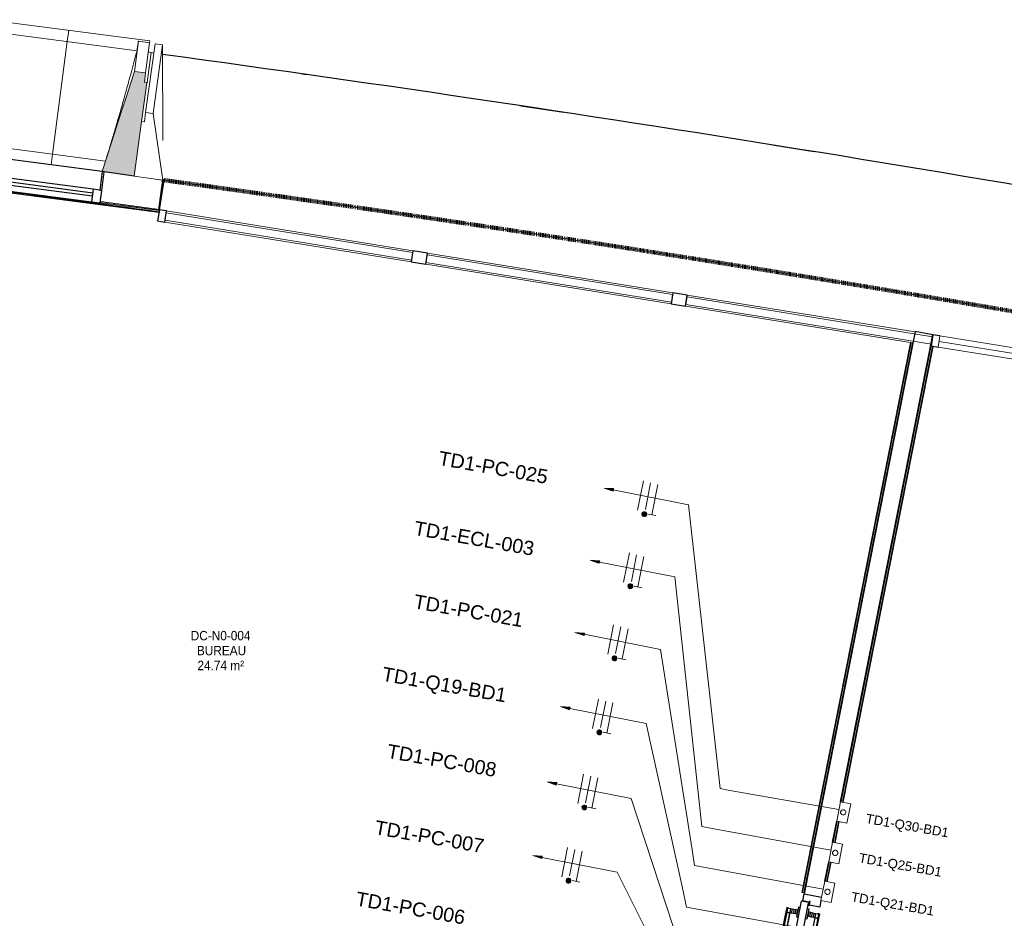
# Model space of a CAD drawing. Header units: millimetres. Extents: x -2845 to 74565, y -36590 to 13748.
# Tile 39 of 49: x 49814 to 55051, y -19308 to -14528. Entities that reach past the tile are written whole.
import ezdxf

# ---------------------------------------------------------------- set-up
doc = ezdxf.new("R2010")
doc.units = ezdxf.units.MM
doc.linetypes.add('Tiret', pattern=[2.5, 1.25, -1.25])
doc.layers.add('A-AREA', color=4, linetype='Tiret', lineweight=100, true_color=0x00ffff)
for name, color, linetype, lineweight in [('A-COLS', 7, 'Continuous', 18), ('A-DETL-GENF', 7, 'Continuous', 18), ('A-DOOR', 7, 'Continuous', 25), ('A-FLOR', 7, 'Continuous', 25), ('A-FLOR-HRAL', 7, 'Continuous', 18), ('A-GENM', 7, 'Continuous', 18), ('A-GLAZ', 7, 'Continuous', 25), ('A-GLAZ-CURT', 7, 'Continuous', 18), ('A-GLAZ-CWMG', 7, 'Continuous', 18), ('A-WALL', 7, 'Continuous', 25), ('CABLE', 7, 'Continuous', 30), ('CABLES', 7, 'Continuous', 18), ('ESPACE', 7, 'Continuous', 30), ('I-WALL', 7, 'Continuous', 25), ('INSTAL ELECTRIQUE', 7, 'Continuous', 18), ('Q-SPCQ', 7, 'Continuous', 18), ('S-BEAM', 7, 'Continuous', 18)]:
    doc.layers.add(name, color=color, linetype=linetype, lineweight=lineweight)
doc.styles.add('Arial_2', font='arial.ttf', dxfattribs={"height": 50})
doc.styles.add('Arial_3', font='arial.ttf', dxfattribs={"height": 75})
doc.styles.add('Arial_4', font='arial.ttf', dxfattribs={"width": 0.9, "height": 50})

# ---------------------------------------------------------------- blocks, each defined once
blk = doc.blocks.new('20_MUR PREFA_01 - Type 1-3119337-2021_015_1111_DCE_1_50_N0 FINI_CFO_DIS')
at = {"layer": 'A-GENM'}
for p, q in [((0, 722.1), (0, 661.4)), ((0, 661.4), (0, 58.5)), ((0, 0.7), (0, 58.5))]:
    blk.add_line(p, q, dxfattribs=at)
blk = doc.blocks.new('26_POTEAU GAUCHE - MODULE_05-3157953-2021_015_1111_DCE_1_50_N0 FINI_CFO_DIS')
at = {"layer": 'A-COLS'}
for p, q in [((-435, 713), (-395, 713)), ((-435, 344), (-435, 713)), ((-395, 713), (-324.2, 208.1)), ((-395, 344), (-395, 713)), ((-450, 663), (-435, 663)), ((-450, 294), (-450, 500.9)), ((-435, 294), (-435, 344)), ((-435, 344), (-395, 344)), ((-395, 344), (-295, 0)), ((-450, 0), (-450, 294)), ((-450, 294), (-435, 294)), ((-295, 0), (-450, 0))]:
    blk.add_line(p, q, dxfattribs=at)
blk = doc.blocks.new('B02_DC_STR_rvt-1-2021_015_1111_DCE_1_50_N0 FINI_CFO_DIS')
at = {"layer": 'S-BEAM', "lineweight": 5, "true_color": 0x787878}
blk.add_hatch(color=8, dxfattribs=at).paths.add_polyline_path([(-2747.3, -15358.6), (-2678.8, -14864), (-2678, -14864.1), (-2677.8, -14862.6), (-2692.6, -14860.6), (-2686.1, -14811), (-2745.6, -14803.2), (-2916.3, -15335.7), (-2906.5, -15337), (-2906.5, -15337.7), (-2747.5, -15358.6)])
at = {"layer": 'A-FLOR'}
for p, q in [((-1854.4, -14816.1), (-1828.8, -14819.7)), ((-691, -14986.1), (-461.8, -15020.8)), ((659.3, -15196), (870.1, -15230))]:
    blk.add_line(p, q, dxfattribs=at)
blk.add_arc((-21384.2, -152545.4), 139107.1, 79.323004, 82.237507, dxfattribs=at)
at = {"layer": 'S-BEAM'}
for p, q in [((-2663.8, -14641.3), (-3526.4, -14528.1)), ((-2731.5, -14693.6), (-3474.6, -14596)), ((-2724.5, -14642.5), (-2745.6, -14803.2)), ((-2724.6, -14642.7), (-2724.5, -14642.5)), ((-2724.5, -14642.5), (-2665, -14650.3)), ((-2665, -14650.3), (-2686.1, -14811)), ((-2663.8, -14641.3), (-2665, -14650.3)), ((-2656.6, -14701.8), (-2677.8, -14862.6)), ((-2656.6, -14701.8), (-2671.5, -14699.9)), ((-2686.1, -14811), (-2745.6, -14803.2)), ((-2692.6, -14860.6), (-2686.1, -14811)), ((-2677.8, -14862.6), (-2692.6, -14860.6)), ((-2678, -14864.1), (-2677.8, -14862.6)), ((-3464.3, -15205.5), (-2898.7, -15279.8)), ((-2906.6, -15337.7), (-2747.2, -15358.6))]:
    blk.add_line(p, q, dxfattribs=at)
at = {"layer": 'S-BEAM', "flags": 128}
for points in [[(-2731.5, -14693.6), (-2730.1, -14683.4), (-2728.7, -14673.3), (-2727.3, -14663.1), (-2725.9, -14652.9), (-2724.6, -14642.7)], [(-2745.6, -14803.2), (-2767, -14869.9), (-2788.3, -14936.5), (-2809.7, -15003.2), (-2831, -15069.8), (-2852.4, -15136.5), (-2873.8, -15203.1), (-2895.1, -15269.8), (-2916.3, -15335.7)]]:
    blk.add_lwpolyline(points, dxfattribs=at)
at = {"layer": 'S-BEAM'}
blk.add_open_spline([(-2898.8, -15279.8), (-2886.4, -15239.4), (-2867.4, -15176.9), (-2842.4, -15092.2), (-2821.5, -15020.5), (-2799.5, -14943), (-2768.6, -14832.3), (-2746.2, -14749.1), (-2731.5, -14693.6)], degree=3, knots=[0.0183438, 0.0183438, 0.0183438, 0.0183438, 0.2222222, 0.3333333, 0.4444444, 0.5833333, 0.7222222, 1, 1, 1, 1], dxfattribs=at)
at = {"layer": 'S-BEAM', "color": 5, "lineweight": 25, "true_color": 0x0000ff}
for name, p, rotation in [('20_MUR PREFA_01 - Type 1-3119337-2021_015_1111_DCE_1_50_N0 FINI_CFO_DIS', (-3189.1, -15300.6), 352.518543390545), ('26_POTEAU GAUCHE - MODULE_05-3157953-2021_015_1111_DCE_1_50_N0 FINI_CFO_DIS', (-2301.7, -15421.6), 352.1454770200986)]:
    blk.add_blockref(name, p, dxfattribs=dict(at, rotation=rotation))
blk = doc.blocks.new('PRT_SIMPLE_HUI_58x68x48 - PRT_BOIS_1V_930x2040x40-V9-2021_015_1111_DCE_1_50_N0 FINI_CFO_DIS')
at = {"layer": 'A-DETL-GENF', "lineweight": 25}
h = blk.add_hatch(color=256, dxfattribs=at)
h.paths.add_polyline_path([(-483.8, -9.7), (-489, -8), (-508.5, -8), (-508.5, -11.5), (-502, -11.5), (-502.2, -10.2), (-505.2, -10.2), (-505.2, -9.3), (-488.2, -9.5), (-485.1, -10.6)])
h.paths.add_polyline_path([(-483.8, -9.7), (-485.1, -11.7), (-496.1, -13.2), (-500.5, -13.2), (-500.5, -14.5), (-495.8, -14.5), (-483.8, -12.8), (-483.8, -10.4)])
h = blk.add_hatch(color=256, dxfattribs=at)
h.paths.add_polyline_path([(413.8, -9.7), (413.8, -12.8), (426.3, -14.5), (430.5, -14.5), (430.2, -13.2), (423.9, -12.9), (415.1, -11.7), (414.5, -10.7)])
h.paths.add_polyline_path([(438.5, -8), (418.5, -8), (413.8, -9.7), (415.1, -10.6), (418.8, -9.3), (435.2, -9.6), (435.2, -10.2), (432, -10.2), (432, -11.5), (438.5, -11.5), (438.5, -8.7)])
at = {"layer": 'A-DETL-GENF'}
for p, q in [((-488.5, -8), (-508.5, -8)), ((-508.5, -8), (-508.5, -11.5)), ((-508.5, -11.5), (-502, -11.5)), ((-505.2, -10.2), (-505.2, -9.3)), ((-505.2, -9.3), (-488.7, -9.3)), ((-502, -10.2), (-505.2, -10.2)), ((-502, -11.5), (-502, -10.2)), ((-496.1, -13.2), (-500.5, -13.2)), ((-500.5, -13.2), (-500.5, -14.5)), ((-500.5, -14.5), (-496, -14.5)), ((-485.1, -11.7), (-496.1, -13.2)), ((-496, -14.5), (-483.8, -12.8)), ((-488.7, -9.3), (-485.1, -10.6)), ((-483.8, -9.7), (-488.5, -8)), ((-485.1, -10.6), (-485.1, -11.7)), ((-483.8, -12.8), (-483.8, -9.7)), ((418.5, -8), (413.8, -9.7)), ((413.8, -9.7), (413.8, -12.8)), ((413.8, -12.8), (426, -14.5)), ((415.1, -10.6), (418.7, -9.3)), ((415.1, -11.7), (415.1, -10.6)), ((426.1, -13.2), (415.1, -11.7)), ((438.5, -8), (418.5, -8)), ((418.7, -9.3), (435.2, -9.3)), ((426, -14.5), (430.5, -14.5)), ((430.5, -13.2), (426.1, -13.2)), ((430.5, -14.5), (430.5, -13.2)), ((435.2, -10.2), (432, -10.2)), ((432, -10.2), (432, -11.5)), ((432, -11.5), (438.5, -11.5)), ((435.2, -9.3), (435.2, -10.2)), ((438.5, -11.5), (438.5, -8))]:
    blk.add_line(p, q, dxfattribs=at)
at = {"layer": 'A-DOOR'}
for p, q in [((-427.1, 55), (-450.6, 55)), ((-450.6, 55), (-450.6, 54.5)), ((-450.6, 54.5), (-450.6, 50.4)), ((-427.1, 54.5), (-450.6, 54.5)), ((-319.6, 55), (-427.1, 55)), ((-427.1, 55), (-427.1, 54.5)), ((-427.1, 54.5), (-427.1, 55)), ((-427.1, 54.5), (-427.1, 50.4)), ((-319.6, 54.5), (-427.1, 54.5)), ((-427.1, 50.4), (-427.1, 54.5)), ((-319.6, 54.5), (-319.6, 55)), ((-319.6, 50.4), (-319.6, 54.5)), ((-450.6, 50.4), (-450.6, 43.3)), ((-427.1, 50.4), (-450.6, 50.4)), ((-450.6, 34), (-450.6, 43.3)), ((-450.6, 25.6), (-450.6, 34)), ((-427.1, 34), (-450.6, 34)), ((-450.6, 15.2), (-450.6, 25.6)), ((-427.1, 25.6), (-450.6, 25.6)), ((-450.6, 4.4), (-450.6, 15.2)), ((-427.1, 15.2), (-450.6, 15.2)), ((-450.6, -4), (-450.6, 4.4)), ((-450.6, 4.4), (-427.1, 4.4)), ((-427.1, 50.4), (-427.1, 43.3)), ((-319.6, 50.4), (-427.1, 50.4)), ((-427.1, 43.3), (-427.1, 50.4)), ((-427.1, 34), (-427.1, 43.3)), ((-427.1, 43.3), (-427.1, 34)), ((-427.1, 32.8), (-427.1, 34)), ((-319.6, 34), (-427.1, 34)), ((-427.1, 34), (-427.1, 25.6)), ((-427.1, 32.8), (-319.6, 32.8)), ((-427.1, 25.6), (-427.1, 15.2)), ((-427.1, 15.2), (-427.1, 4.4)), ((-427.1, 4.4), (-427.1, -4)), ((-319.6, 43.3), (-319.6, 50.4)), ((-319.6, 43.3), (-319.6, 34)), ((-319.6, 34), (-319.6, 32.8)), ((-499.5, -14.5), (-499.5, -54.5)), ((426, -14.5), (-496, -14.5)), ((-465.6, -5.5), (-465.6, -14.5)), ((-413.4, -5.5), (-465.6, -5.5)), ((-450.6, -4), (-450.6, -5)), ((-450.6, -5), (-427.1, -5)), ((-427.1, -5), (-427.1, -4)), ((-413.4, -14.5), (-413.4, -5.5)), ((430.5, -54.5), (430.5, -14.5)), ((-499.5, -54.5), (430.5, -54.5)), ((-465.6, -54.5), (-465.6, -63.5)), ((-465.6, -63.5), (-413.4, -63.5)), ((-427.1, -64), (-450.6, -64)), ((-450.6, -64), (-450.6, -65)), ((-450.6, -73.4), (-450.6, -65)), ((-450.6, -84.2), (-450.6, -73.4)), ((-427.1, -73.4), (-450.6, -73.4)), ((-450.6, -94.6), (-450.6, -84.2)), ((-450.6, -84.2), (-427.1, -84.2)), ((-450.6, -103), (-450.6, -94.6)), ((-450.6, -94.6), (-427.1, -94.6)), ((-450.6, -112.3), (-450.6, -103)), ((-450.6, -103), (-427.1, -103)), ((-427.1, -65), (-427.1, -64)), ((-427.1, -65), (-427.1, -73.4)), ((-427.1, -73.4), (-427.1, -84.2)), ((-427.1, -84.2), (-427.1, -94.6)), ((-427.1, -94.6), (-427.1, -103)), ((-427.1, -103), (-427.1, -101.8)), ((-319.6, -101.8), (-427.1, -101.8)), ((-427.1, -112.3), (-427.1, -103)), ((-427.1, -103), (-319.6, -103)), ((-427.1, -103), (-427.1, -112.3)), ((-413.4, -63.5), (-413.4, -54.5)), ((-319.6, -101.8), (-319.6, -103)), ((-319.6, -103), (-319.6, -112.3)), ((417, -54.5), (417, -977.5)), ((-450.6, -112.3), (-450.6, -119.4)), ((-450.6, -119.4), (-450.6, -123.5)), ((-450.6, -119.4), (-427.1, -119.4)), ((-450.6, -123.5), (-450.6, -124)), ((-450.6, -123.5), (-427.1, -123.5)), ((-450.6, -124), (-427.1, -124)), ((-427.1, -112.3), (-427.1, -119.4)), ((-427.1, -119.4), (-427.1, -112.3)), ((-427.1, -119.4), (-427.1, -123.5)), ((-427.1, -119.4), (-319.6, -119.4)), ((-427.1, -123.5), (-427.1, -119.4)), ((-427.1, -123.5), (-427.1, -124)), ((-427.1, -123.5), (-319.6, -123.5)), ((-427.1, -124), (-427.1, -123.5)), ((-427.1, -124), (-319.6, -124)), ((-319.6, -119.4), (-319.6, -112.3)), ((-319.6, -123.5), (-319.6, -119.4)), ((-319.6, -124), (-319.6, -123.5))]:
    blk.add_line(p, q, dxfattribs=at)
for radius, start, end in [(9.12, 155.8208, 180), (9.12, 180, 204.1792), (7.5, 360, 180), (7.5, 180, 360), (7.5, 180, 240), (7.5, 135, 165), (9.12, 111.9887, 120), (9.12, 240, 248.0113), (7.5, 60, 120), (7.5, 270, 0), (9.12, 60, 68.0113), (7.5, 0, 30), (9.12, 0, 24.1792)]:
    blk.add_arc((429, -65.5), radius, start, end, dxfattribs=at)
at = {"layer": 'Q-SPCQ'}
for p, q in [((430.5, -40.5), (430.5, -54.5)), ((430.5, -54.5), (403.5, -54.5))]:
    blk.add_line(p, q, dxfattribs=at)
blk = doc.blocks.new('Panneau système - Vitré-367573-2021_015_1111_DCE_1_50_N0 FINI_CFO_DIS')
at = {"layer": 'A-GLAZ-CURT'}
for p, q in [((661.5, 20), (-661.5, 20)), ((-661.5, 20), (-661.5, -20)), ((661.5, -20), (661.5, 20)), ((-661.5, -20), (661.5, -20))]:
    blk.add_line(p, q, dxfattribs=at)
blk = doc.blocks.new('Panneau système - Vitré-356748-2021_015_1111_DCE_1_50_N0 FINI_CFO_DIS')
at = {"layer": 'A-GLAZ-CURT'}
for p, q in [((664, 20), (-664, 20)), ((-664, 20), (-664, -20)), ((664, -20), (664, 20)), ((-664, -20), (664, -20))]:
    blk.add_line(p, q, dxfattribs=at)
blk = doc.blocks.new('Panneau système - Vitré-356749-2021_015_1111_DCE_1_50_N0 FINI_CFO_DIS')
at = {"layer": 'A-GLAZ-CURT'}
for p, q in [((661, 20), (-661, 20)), ((-661, 20), (-661, -20)), ((661, -20), (661, 20)), ((-661, -20), (661, -20))]:
    blk.add_line(p, q, dxfattribs=at)
blk = doc.blocks.new('Meneau rectangulaire - AWS60_60x70-347310-2021_015_1111_DCE_1_50_N0 FINI_CFO_DIS')
at = {"layer": 'A-GLAZ-CWMG'}
for p, q in [((-1186.7, -15769.8), (118.4, -15980.8)), ((-1196.3, -15829.1), (108.8, -16040.1))]:
    blk.add_line(p, q, dxfattribs=at)
blk = doc.blocks.new('Meneau rectangulaire - AWS60_60x70-367281-2021_015_1111_DCE_1_50_N0 FINI_CFO_DIS')
at = {"layer": 'A-GLAZ-CWMG'}
for p, q in [((-2574.7, -15545.4), (-1263.7, -15757.4)), ((-2584.2, -15604.6), (-1273.3, -15816.6))]:
    blk.add_line(p, q, dxfattribs=at)
blk = doc.blocks.new('Meneau rectangulaire - AWS60_60x70-367276-2021_015_1111_DCE_1_50_N0 FINI_CFO_DIS')
at = {"layer": 'A-GLAZ-CWMG'}
for p, q in [((195.4, -15993.3), (1407.4, -16189.3)), ((185.8, -16052.5), (1392.8, -16247.7)), ((1490.2, -16263.4), (1491.8, -16263.7))]:
    blk.add_line(p, q, dxfattribs=at)
blk = doc.blocks.new('Meneau rectangulaire - AWS60_60x38-356571-2021_015_1111_DCE_1_50_N0 FINI_CFO_DIS')
at = {"layer": 'A-GLAZ-CWMG', "lineweight": 25}
for p, q in [((-38, 30), (0, 30)), ((-38, -30), (-38, 30)), ((0, 30), (0, -30)), ((0, -30), (-38, -30))]:
    blk.add_line(p, q, dxfattribs=at)
blk = doc.blocks.new('Meneau rectangulaire - AWS60_60x38-356570-2021_015_1111_DCE_1_50_N0 FINI_CFO_DIS')
at = {"layer": 'A-GLAZ-CWMG', "lineweight": 25}
for p, q in [((0, 30), (-38, 30)), ((-38, 30), (-38, -30)), ((-38, -30), (0, -30))]:
    blk.add_line(p, q, dxfattribs=at)
blk = doc.blocks.new('Meneau rectangulaire - AWS60_60x78-356563-2021_015_1111_DCE_1_50_N0 FINI_CFO_DIS')
at = {"layer": 'A-GLAZ-CWMG', "lineweight": 25}
for p, q in [((-39, 30), (39, 30)), ((-39, -30), (-39, 30)), ((39, 30), (39, -30)), ((39, -30), (-39, -30))]:
    blk.add_line(p, q, dxfattribs=at)
blk = doc.blocks.new('12_CORNIERE HABILLAGE - 12_CORNIERE HABILLAGE-370872-2021_015_1111_DCE_1_50_N0 FINI_CFO_DIS')
at = {"layer": 'A-GENM', "color": 8, "true_color": 0x808080}
for p, q in [((-3488.8, 158), (-3444.1, 158)), ((-3442.1, 160), (-3449.6, 160)), ((-3444.1, 158), (-3444.1, 0)), ((-3442.1, 0), (-3442.1, 160)), ((-3444.1, 0), (-3442.1, 0))]:
    blk.add_line(p, q, dxfattribs=at)
blk = doc.blocks.new('XXX_VIDE FENETRE - 550-377501-2021_015_1111_DCE_1_50_N0 FINI_CFO_DIS')
at = {"layer": 'A-GLAZ'}
for p, q in [((-285, 0), (-285, -100)), ((-275, 0), (-285, 0)), ((275, 0), (-275, 0)), ((-275, -100), (-275, 0)), ((285, 0), (275, 0)), ((275, 0), (275, -100)), ((285, -100), (285, 0)), ((-285, -100), (-275, -100)), ((-240, -100), (-285, -100)), ((-285, -100), (-285, -167.5)), ((-240, -167.5), (-240, -100)), ((240, -100), (-240, -100)), ((240, -100), (240, -167.5)), ((285, -100), (240, -100)), ((275, -100), (285, -100)), ((285, -167.5), (285, -100)), ((-285, -167.5), (-240, -167.5)), ((-240, -167.5), (240, -167.5)), ((240, -167.5), (285, -167.5))]:
    blk.add_line(p, q, dxfattribs=at)
at = {"layer": 'A-GLAZ', "color": 173, "true_color": 0x5c63b1}
for p, q in [((240, -120), (-240, -120)), ((-240, -120), (-240, -135)), ((-240, -135), (240, -135)), ((240, -135), (240, -120))]:
    blk.add_line(p, q, dxfattribs=at)
blk = doc.blocks.new('51_2V_PV_MV_XX_XX - Type 1-413066-2021_015_1111_DCE_1_50_N0 FINI_CFO_DIS')
at = {"layer": 'A-DOOR', "lineweight": 18, "true_color": 0x808080}
blk.add_hatch(color=8, dxfattribs=at).paths.add_polyline_path([(-927.7, 34), (-927.7, 34), (-878.2, 34)])
at = {"layer": 'A-DETL-GENF'}
for p, q in [((-1001.7, 34), (-1001.7, 94)), ((-1001.7, 94), (1001.7, 94)), ((1001.7, 64), (-1001.7, 64)), ((1001.7, 94), (1001.7, 34)), ((1001.7, 34), (-1001.7, 34))]:
    blk.add_line(p, q, dxfattribs=at)
blk = doc.blocks.new('Garde-corps - Garde-corps-506028-2021_015_1111_DCE_1_50_N0 FINI_CFO_DIS')
at = {"layer": 'A-FLOR-HRAL'}
for p, q in [((-4479.2, -15309.6), (-2614.4, -15553.2)), ((-2928.1, -15501.6), (-2612.7, -15542.8)), ((-2615.8, -15539.3), (-2612.2, -15539.8))]:
    blk.add_line(p, q, dxfattribs=at)
for radius, start, end in [(137273, 82.166733, 82.953168), (137269.6, 82.166766, 82.951749), (137271.2, 82.16675, 82.568439)]:
    blk.add_arc((-21322.9, -151541.9), radius, start, end, dxfattribs=at)
blk = doc.blocks.new('Garde-corps - Garde-corps-506286-2021_015_1111_DCE_1_50_N0 FINI_CFO_DIS')
at = {"layer": 'A-FLOR-HRAL'}
for p, q in [((1382.3, -16246), (804.2, -19171.2)), ((1383.9, -16246.3), (805.8, -19171.5)), ((1385.6, -16246.5), (807.5, -19171.8)), ((1392.7, -16247.6), (814.5, -19173.2)), ((1395.6, -16248.2), (1392.7, -16247.6)), ((804.2, -19171.2), (805.8, -19171.5)), ((807.5, -19171.8), (805.8, -19171.5)), ((814.5, -19173.2), (807.5, -19171.8)), ((814.5, -19173.2), (817.5, -19173.8))]:
    blk.add_line(p, q, dxfattribs=at)
blk = doc.blocks.new('Garde-corps - Garde-corps-512182-2021_015_1111_DCE_1_50_N0 FINI_CFO_DIS')
at = {"layer": 'A-FLOR-HRAL'}
for p, q in [((1013.2, -18689), (1492.4, -16263.9)), ((1020.2, -18690.3), (1499.4, -16265.3)), ((1021.9, -18690.7), (1501.1, -16265.6)), ((1023.5, -18691), (1502.8, -16265.9)), ((1492.4, -16263.9), (1489.5, -16263.3)), ((1492.4, -16263.9), (1499.4, -16265.3)), ((1499.4, -16265.3), (1501.1, -16265.6)), ((1502.8, -16265.9), (1501.1, -16265.6)), ((970.5, -18904.7), (992.8, -18792)), ((977.5, -18906.1), (999.8, -18793.3)), ((979.2, -18906.5), (1001.5, -18793.7)), ((980.9, -18906.8), (1003.2, -18794)), ((929.6, -19111.8), (950.2, -19007.7)), ((936.6, -19113.2), (957.2, -19009.1)), ((938.3, -19113.5), (958.9, -19009.5)), ((940, -19113.8), (960.5, -19009.8))]:
    blk.add_line(p, q, dxfattribs=at)
blk = doc.blocks.new('B02_ARC_rvt-1-2021_015_1111_DCE_1_50_N0 FINI_CFO_DIS')
at = {"layer": 'A-AREA'}
blk.add_line((-2594, -15380.8), (-2588.7, -15381.5), dxfattribs=at)
blk.add_arc((-21322.9, -151541.9), 137443.1, 79.294939, 82.165076, dxfattribs=at)
at = {"layer": 'A-FLOR'}
for p, q in [((809.1, -19216), (816.6, -19178.4)), ((841.5, -19222.4), (809.1, -19216)), ((906.3, -19214.2), (899.4, -19249.1)), ((839.8, -19237.4), (838.6, -19237.1)), ((843.1, -19238), (841.1, -19237.6)), ((841.2, -19223.9), (841.5, -19222.4)), ((899.4, -19249.1), (844.4, -19238.3))]:
    blk.add_line(p, q, dxfattribs=at)
at = {"layer": 'A-WALL'}
for p, q in [((1407.9, -16186), (816.6, -19178.4)), ((1010.2, -18688.4), (1501.1, -16204.4)), ((1501.1, -16204.4), (1407.9, -16186)), ((967.6, -18904.2), (989.9, -18791.4)), ((926.7, -19111.2), (947.2, -19007.2)), ((816.6, -19178.4), (909.8, -19196.8))]:
    blk.add_line(p, q, dxfattribs=at)
at = {"layer": 'I-WALL'}
for p, q in [((-2747.4, -15359.8), (-2906.6, -15338.2)), ((-2615.8, -15539.3), (-2594.1, -15381.3))]:
    blk.add_line(p, q, dxfattribs=at)
blk.add_arc((-21322.9, -151541.9), 137283.1, 82.168129, 82.299412, dxfattribs=at)
at = {"layer": 'A-DOOR', "lineweight": 18}
for name, p, rotation in [('51_2V_PV_MV_XX_XX - Type 1-413066-2021_015_1111_DCE_1_50_N0 FINI_CFO_DIS', (2533.2, -16336.9), 170.8152769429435), ('PRT_SIMPLE_HUI_58x68x48 - PRT_BOIS_1V_930x2040x40-V9-2021_015_1111_DCE_1_50_N0 FINI_CFO_DIS', (758.4, -19717.7), 258.8212149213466)]:
    blk.add_blockref(name, p, dxfattribs=dict(at, rotation=rotation))
at = {"layer": 'A-FLOR-HRAL', "lineweight": 18}
for name in ['Garde-corps - Garde-corps-506028-2021_015_1111_DCE_1_50_N0 FINI_CFO_DIS', 'Garde-corps - Garde-corps-506286-2021_015_1111_DCE_1_50_N0 FINI_CFO_DIS', 'Garde-corps - Garde-corps-512182-2021_015_1111_DCE_1_50_N0 FINI_CFO_DIS']:
    blk.add_blockref(name, (0, 0), dxfattribs=at)
at = {"layer": 'A-GENM', "lineweight": 18, "rotation": 350.8152769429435}
blk.add_blockref('12_CORNIERE HABILLAGE - 12_CORNIERE HABILLAGE-370872-2021_015_1111_DCE_1_50_N0 FINI_CFO_DIS', (785.8, -16088.8), dxfattribs=at)
at = {"layer": 'A-GLAZ', "lineweight": 18, "rotation": 352.5185433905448}
blk.add_blockref('XXX_VIDE FENETRE - 550-377501-2021_015_1111_DCE_1_50_N0 FINI_CFO_DIS', (-3189.1, -15299.9), dxfattribs=at)
at = {"layer": 'A-GLAZ-CURT', "lineweight": 18, "rotation": 170.8152769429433}
for name, p in [('Panneau système - Vitré-356748-2021_015_1111_DCE_1_50_N0 FINI_CFO_DIS', (-1924, -15681)), ('Panneau système - Vitré-356749-2021_015_1111_DCE_1_50_N0 FINI_CFO_DIS', (-538.9, -15905)), ('Panneau système - Vitré-367573-2021_015_1111_DCE_1_50_N0 FINI_CFO_DIS', (843.6, -16128.5))]:
    blk.add_blockref(name, p, dxfattribs=at)
at = {"layer": 'A-GLAZ-CWMG', "lineweight": 18, "extrusion": (0, 0, -1), "rotation": 9.184723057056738}
for name, p in [('Meneau rectangulaire - AWS60_60x38-356571-2021_015_1111_DCE_1_50_N0 FINI_CFO_DIS', (2617, -15569)), ('Meneau rectangulaire - AWS60_60x78-356563-2021_015_1111_DCE_1_50_N0 FINI_CFO_DIS', (1230, -15793.2)), ('Meneau rectangulaire - AWS60_60x78-356563-2021_015_1111_DCE_1_50_N0 FINI_CFO_DIS', (-152.1, -16016.7))]:
    blk.add_blockref(name, p, dxfattribs=at)
at = {"layer": 'A-GLAZ-CWMG', "lineweight": 18}
for name in ['Meneau rectangulaire - AWS60_60x70-367281-2021_015_1111_DCE_1_50_N0 FINI_CFO_DIS', 'Meneau rectangulaire - AWS60_60x70-347310-2021_015_1111_DCE_1_50_N0 FINI_CFO_DIS', 'Meneau rectangulaire - AWS60_60x70-367276-2021_015_1111_DCE_1_50_N0 FINI_CFO_DIS']:
    blk.add_blockref(name, (0, 0), dxfattribs=at)
at = {"layer": 'A-GLAZ-CWMG', "lineweight": 18, "rotation": 350.8152769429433}
blk.add_blockref('Meneau rectangulaire - AWS60_60x38-356570-2021_015_1111_DCE_1_50_N0 FINI_CFO_DIS', (1534.1, -16240.2), dxfattribs=at)
blk = doc.blocks.new('602_BOITE DE DERIVATION - 105X105X50 GENERIQUE-7162953-2021_015_1111_DCE_1_50_N0 FINI_CFO_DIS')
at = {"layer": 'INSTAL ELECTRIQUE'}
for p, q in [((906.3, -19214.2), (926.7, -19111.2)), ((926.7, -19111.2), (980.6, -19121.9)), ((980.6, -19121.9), (960.3, -19224.9)), ((960.3, -19224.9), (906.3, -19214.2))]:
    blk.add_line(p, q, dxfattribs=at)
for start, end in [(78.8212, 258.8212), (258.8212, 78.8212)]:
    blk.add_arc((941, -19167.5), 14, start, end, dxfattribs=at)
blk = doc.blocks.new('602_BOITE DE DERIVATION - 105X105X50 GENERIQUE-7163013-2021_015_1111_DCE_1_50_N0 FINI_CFO_DIS')
at = {"layer": 'INSTAL ELECTRIQUE'}
for p, q in [((947.2, -19007.2), (967.6, -18904.2)), ((967.6, -18904.2), (1021.6, -18914.8)), ((1021.6, -18914.8), (1001.2, -19017.8)), ((1001.2, -19017.8), (947.2, -19007.2))]:
    blk.add_line(p, q, dxfattribs=at)
for start, end in [(78.8212, 258.8212), (258.8212, 78.8212)]:
    blk.add_arc((982, -18960.5), 14, start, end, dxfattribs=at)
blk = doc.blocks.new('602_BOITE DE DERIVATION - 105X105X50 GENERIQUE-7163049-2021_015_1111_DCE_1_50_N0 FINI_CFO_DIS')
at = {"layer": 'INSTAL ELECTRIQUE'}
for p, q in [((989.9, -18791.4), (1010.2, -18688.4)), ((1010.2, -18688.4), (1064.2, -18699)), ((1064.2, -18699), (1043.8, -18802)), ((1043.8, -18802), (989.9, -18791.4))]:
    blk.add_line(p, q, dxfattribs=at)
for start, end in [(78.8212, 258.8212), (258.8212, 78.8212)]:
    blk.add_arc((1024.6, -18744.7), 14, start, end, dxfattribs=at)
blk = doc.blocks.new('Fil - COCHE DE FIL_PE_SYMBOLE-4085576-2021_015_1111_DCE_1_50_N0 FINI_CFO_DIS')
at = {"layer": 'CABLES', "lineweight": 9}
for p, q in [((-0.42, 1.8), (0.42, 1.8)), ((0, 1.8), (0, -1.48))]:
    blk.add_line(p, q, dxfattribs=at)
blk = doc.blocks.new('Fil - Coche de fil circulaire-323115-2021_015_1111_DCE_1_50_N0 FINI_CFO_DIS')
at = {"layer": 'CABLES', "lineweight": 9}
blk.add_hatch(color=256, dxfattribs=at).paths.add_polyline_path([(0.01, 2.16), (-0.06, 2.15), (-0.13, 2.12), (-0.18, 2.08), (-0.22, 2.02), (-0.25, 1.96), (-0.26, 1.89), (-0.25, 1.82), (-0.22, 1.76), (-0.18, 1.7), (-0.13, 1.66), (-0.06, 1.64), (0.01, 1.63), (0.07, 1.64), (0.14, 1.66), (0.19, 1.7), (0.24, 1.76), (0.26, 1.82), (0.27, 1.89), (0.26, 1.96), (0.24, 2.02), (0.19, 2.08), (0.14, 2.12), (0.07, 2.15)])
blk.add_line((0, 1.37), (0, -1.51), dxfattribs=at)
for start, end in [(360, 180), (180, 360)]:
    blk.add_arc((0.01, 1.89), 0.265, start, end, dxfattribs=at)
blk = doc.blocks.new('Fil - Coche de fil long-323512-2021_015_1111_DCE_1_50_N0 FINI_CFO_DIS')
at = {"layer": 'CABLES', "lineweight": 9}
blk.add_line((0, 1.61), (0, -1.57), dxfattribs=at)
blk = doc.blocks.new('B02_ELE_rvt-1-2021_015_1111_DCE_1_50_N0 FINI_CFO_DIS')
at = {"layer": 'CABLES'}
for points in [[(-199.5, -17035.8), (-196.9, -17022.8), (-247.7, -17019.5)], [(-273.2, -17419.8), (-270.7, -17406.8), (-321.4, -17403.5), (-282.3, -17416.7)], [(-354.1, -17803.8), (-351.5, -17790.8), (-402.3, -17787.6)], [(-430.5, -18198.8), (-428, -18185.8), (-478.7, -18182.5)], [(-502.1, -18599.5), (-499.5, -18586.5), (-550.3, -18583.2)], [(-578.5, -18990.8), (-575.9, -18977.8), (-626.7, -18974.5)]]:
    blk.add_hatch(color=256, dxfattribs=at).paths.add_polyline_path(points)
for p, q in [((-196.9, -17022.8), (-247.7, -17019.5)), ((-247.7, -17019.5), (-199.5, -17035.8)), ((-196.9, -17022.8), (-247.7, -17019.5)), ((-247.7, -17019.5), (-199.5, -17035.8)), ((-199.5, -17035.8), (-196.9, -17022.8)), ((-199.5, -17035.8), (-196.9, -17022.8)), ((-270.7, -17406.8), (-321.4, -17403.5)), ((-321.4, -17403.5), (-273.2, -17419.8)), ((-270.7, -17406.8), (-321.4, -17403.5)), ((-321.4, -17403.5), (-282.3, -17416.7)), ((-282.3, -17416.7), (-273.2, -17419.8)), ((-273.2, -17419.8), (-270.7, -17406.8)), ((-273.2, -17419.8), (-270.7, -17406.8)), ((-351.5, -17790.8), (-402.3, -17787.6)), ((-402.3, -17787.6), (-354.1, -17803.8)), ((-351.5, -17790.8), (-402.3, -17787.6)), ((-402.3, -17787.6), (-354.1, -17803.8)), ((-354.1, -17803.8), (-351.5, -17790.8)), ((-354.1, -17803.8), (-351.5, -17790.8)), ((-428, -18185.8), (-478.7, -18182.5)), ((-478.7, -18182.5), (-430.5, -18198.8)), ((-428, -18185.8), (-478.7, -18182.5)), ((-478.7, -18182.5), (-430.5, -18198.8)), ((-430.5, -18198.8), (-428, -18185.8)), ((-430.5, -18198.8), (-428, -18185.8)), ((-499.5, -18586.5), (-550.3, -18583.2)), ((-550.3, -18583.2), (-502.1, -18599.5)), ((-499.5, -18586.5), (-550.3, -18583.2)), ((-550.3, -18583.2), (-502.1, -18599.5)), ((-502.1, -18599.5), (-499.5, -18586.5)), ((-502.1, -18599.5), (-499.5, -18586.5)), ((-575.9, -18977.8), (-626.7, -18974.5)), ((-626.7, -18974.5), (-578.5, -18990.8)), ((-575.9, -18977.8), (-626.7, -18974.5)), ((-626.7, -18974.5), (-578.5, -18990.8)), ((-578.5, -18990.8), (-575.9, -18977.8)), ((-578.5, -18990.8), (-575.9, -18977.8))]:
    blk.add_line(p, q, dxfattribs=at)
at = {"layer": 'CABLES', "flags": 128}
for points in [[(-198.6, -17029.2), (202, -17108.7), (370.6, -18618.2), (420.7, -18627.9), (1002, -18730.3)], [(-272.4, -17413.2), (128.6, -17492.4), (273, -18820.4), (326.7, -18831), (959.4, -18945.8)], [(-353.2, -17797.2), (53.5, -17877.6), (220.4, -18944.8), (233.4, -19027.7), (918.5, -19152.8)], [(-429.7, -18192.2), (-23.1, -18272.5), (167.5, -19139.6), (191.4, -19248.4), (883.3, -19374.8)], [(-501.2, -18592.9), (-103, -18671.6), (121, -19356.7), (151.9, -19451.2), (843.2, -19577.5)], [(-577.6, -18984.2), (-178.2, -19063.1), (112.9, -19644.3), (183.6, -19658.2), (805, -19770.8)]]:
    blk.add_lwpolyline(points, dxfattribs=at)
at = {"layer": 'CABLES', "lineweight": 18, "xscale": 49.99999999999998, "yscale": 49.99999999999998, "zscale": 49.99999999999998}
for name, p, rotation in [('Fil - Coche de fil long-323512-2021_015_1111_DCE_1_50_N0 FINI_CFO_DIS', (-53.2, -17058.1), 168.7812208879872), ('Fil - Coche de fil circulaire-323115-2021_015_1111_DCE_1_50_N0 FINI_CFO_DIS', (-14.3, -17065.8), 168.7812208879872), ('Fil - COCHE DE FIL_PE_SYMBOLE-4085576-2021_015_1111_DCE_1_50_N0 FINI_CFO_DIS', (24.6, -17073.5), 168.7812208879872), ('Fil - Coche de fil long-323512-2021_015_1111_DCE_1_50_N0 FINI_CFO_DIS', (-127.6, -17441.8), 168.8212149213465), ('Fil - Coche de fil circulaire-323115-2021_015_1111_DCE_1_50_N0 FINI_CFO_DIS', (-88.7, -17449.5), 168.8212149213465), ('Fil - COCHE DE FIL_PE_SYMBOLE-4085576-2021_015_1111_DCE_1_50_N0 FINI_CFO_DIS', (-49.7, -17457.2), 168.8212149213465), ('Fil - Coche de fil long-323512-2021_015_1111_DCE_1_50_N0 FINI_CFO_DIS', (-212.2, -17825.1), 168.8212149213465), ('Fil - Coche de fil circulaire-323115-2021_015_1111_DCE_1_50_N0 FINI_CFO_DIS', (-173.2, -17832.8), 168.8212149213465), ('Fil - COCHE DE FIL_PE_SYMBOLE-4085576-2021_015_1111_DCE_1_50_N0 FINI_CFO_DIS', (-134.3, -17840.5), 168.8212149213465), ('Fil - Coche de fil long-323512-2021_015_1111_DCE_1_50_N0 FINI_CFO_DIS', (-292.5, -18219.3), 168.8212149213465), ('Fil - Coche de fil circulaire-323115-2021_015_1111_DCE_1_50_N0 FINI_CFO_DIS', (-253.5, -18227), 168.8212149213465), ('Fil - COCHE DE FIL_PE_SYMBOLE-4085576-2021_015_1111_DCE_1_50_N0 FINI_CFO_DIS', (-214.6, -18234.7), 168.8212149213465), ('Fil - Coche de fil long-323512-2021_015_1111_DCE_1_50_N0 FINI_CFO_DIS', (-372.1, -18618.4), 168.8212149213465), ('Fil - Coche de fil circulaire-323115-2021_015_1111_DCE_1_50_N0 FINI_CFO_DIS', (-333.1, -18626.1), 168.8212149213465), ('Fil - COCHE DE FIL_PE_SYMBOLE-4085576-2021_015_1111_DCE_1_50_N0 FINI_CFO_DIS', (-294.2, -18633.8), 168.8212149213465), ('Fil - Coche de fil long-323512-2021_015_1111_DCE_1_50_N0 FINI_CFO_DIS', (-456.8, -19008.1), 168.8212149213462), ('Fil - Coche de fil circulaire-323115-2021_015_1111_DCE_1_50_N0 FINI_CFO_DIS', (-417.9, -19015.8), 168.8212149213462), ('Fil - COCHE DE FIL_PE_SYMBOLE-4085576-2021_015_1111_DCE_1_50_N0 FINI_CFO_DIS', (-378.9, -19023.5), 168.8212149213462)]:
    blk.add_blockref(name, p, dxfattribs=dict(at, rotation=rotation))
at = {"layer": 'INSTAL ELECTRIQUE', "lineweight": 18}
for name in ['602_BOITE DE DERIVATION - 105X105X50 GENERIQUE-7163049-2021_015_1111_DCE_1_50_N0 FINI_CFO_DIS', '602_BOITE DE DERIVATION - 105X105X50 GENERIQUE-7163013-2021_015_1111_DCE_1_50_N0 FINI_CFO_DIS', '602_BOITE DE DERIVATION - 105X105X50 GENERIQUE-7162953-2021_015_1111_DCE_1_50_N0 FINI_CFO_DIS']:
    blk.add_blockref(name, (0, 0), dxfattribs=at)
at = {"layer": 'CABLE', "lineweight": 9, "char_height": 75, "attachment_point": 1, "rotation": 350, "style": 'Arial_3'}
for s, insert, width in [('TD1-PC-025', (-1119.7, -16821.7), 721.519), ('TD1-ECL-003', (-1250.2, -17193.8), 793.671), ('TD1-PC-021', (-1251.5, -17584.2), 721.519), ('TD1-Q19-BD1', (-1420, -17970), 821.73), ('TD1-PC-008', (-1393.5, -18380.5), 721.519), ('TD1-PC-007', (-1459.4, -18786.1), 721.519), ('TD1-PC-006', (-1559.8, -19165.6), 721.519)]:
    blk.add_mtext(s, dxfattribs=dict(at, insert=insert, width=width))
at = {"layer": 'INSTAL ELECTRIQUE', "lineweight": 9, "char_height": 50, "width": 537.131, "attachment_point": 1, "rotation": 350, "style": 'Arial_2'}
for s, insert in [('TD1-Q30-BD1', (1150, -18751.8)), ('TD1-Q25-BD1', (1113.1, -18961)), ('TD1-Q21-BD1', (1072.2, -19168.1))]:
    blk.add_mtext(s, dxfattribs=dict(at, insert=insert))

msp = doc.modelspace()

# ---------------------------------------------------------------- block references
at = {"lineweight": 5}
for name in ['B02_DC_STR_rvt-1-2021_015_1111_DCE_1_50_N0 FINI_CFO_DIS', 'B02_ARC_rvt-1-2021_015_1111_DCE_1_50_N0 FINI_CFO_DIS']:
    msp.add_blockref(name, (53169.3, 0), dxfattribs=at)

# ---------------------------------------------------------------- next in the draw order: block references
msp.add_blockref('B02_ELE_rvt-1-2021_015_1111_DCE_1_50_N0 FINI_CFO_DIS', (53169.3, 0), dxfattribs=at)

# ---------------------------------------------------------------- next in the draw order: texts
at = {"layer": 'ESPACE', "color": 8, "true_color": 0x808080, "char_height": 50, "attachment_point": 1, "style": 'Arial_4'}
for s, insert, width in [('DC-N0-004', (50723.4, -17779.7), 382.405), ('BUREAU', (50756.2, -17859.1), 303.038), ('24.74 m²', (50759.1, -17938.5), 299.43)]:
    msp.add_mtext(s, dxfattribs=dict(at, insert=insert, width=width))

doc.saveas('drawing.dxf')
